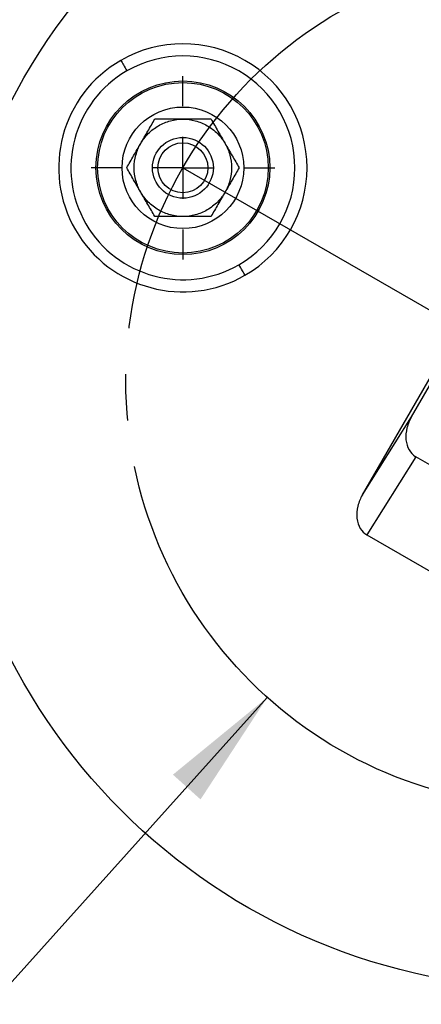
# Model space of a CAD drawing. Header units: millimetres. Extents: x 19 to 819, y 19 to 629.
# Tile 4 of 17: x 140 to 173, y 167 to 248. Entities that reach past the tile are written whole.
import ezdxf

# ---------------------------------------------------------------- set-up
doc = ezdxf.new("R2010")
doc.units = ezdxf.units.MM
doc.header["$LTSCALE"] = 3
doc.linetypes.add('SLD-Center', pattern=[19.05, 15.24, -1.27, 1.27, -1.27])
doc.linetypes.add('SLD-Solid', pattern=[0])
doc.layers.add('CENTER', color=40, linetype='SLD-Center')
doc.layers.add('DIMENSIONS', color=140, linetype='SLD-Solid', lineweight=25)
doc.styles.add('SLDTEXTSTYLE0', font='TXT', dxfattribs={"width": 0.7})
doc.dimstyles.new('SLDDIMSTYLE3', dxfattribs={"dimtxt": 6.474023, "dimasz": 9.906, "dimexe": 0, "dimexo": 0.0625, "dimgap": 1.618506, "dimtad": 0, "dimtih": 1, "dimtoh": 1, "dimrnd": 1e-09, "dimzin": 4, "dimdsep": 46, "dimtxsty": 'SLDTEXTSTYLE0', "dimsah": 1, "dimcen": 0, "dimadec": 0, "dimazin": 1, "dimtfac": 1, "dimtofl": 0, "dimtmove": 0, "dimatfit": 3, "dimfxl": 0, "dimfrac": 2, "dimtolj": 1, "dimtzin": 12, "dimarcsym": 0})

# ---------------------------------------------------------------- blocks, each defined once
blk = doc.blocks.new('_D_6')
at = {"layer": 'DIMENSIONS'}
for p, q in [((160.016, 192.162), (133.187, 162.273)), ((87.63, 171.675), (85.456, 171.675)), ((85.456, 171.675), (85.456, 161.385)), ((106.868, 171.675), (109.042, 171.675)), ((109.042, 171.675), (109.042, 161.385)), ((133.187, 162.273), (116.518, 162.273)), ((85.456, 161.385), (87.63, 161.385)), ((109.042, 161.385), (106.868, 161.385))]:
    blk.add_line(p, q, dxfattribs=at)
blk.add_solid([(160.016, 192.162), (152.265, 185.809), (154.533, 183.773)], dxfattribs=at)
at = {"layer": 'DIMENSIONS', "char_height": 6.35, "attachment_point": 1, "style": 'SLDTEXTSTYLE0'}
for s, insert in [('%%c', (82.743, 181.31)), ('70.0', (92.518, 181.31)), ('2.76', (87.63, 169.571)), ('B.C.', (88.306, 157.832))]:
    blk.add_mtext(s, dxfattribs=dict(at, insert=insert))
blk = doc.blocks.new('_D_7')
at = {"layer": 'DIMENSIONS'}
for p, q in [((116.504, 307.688), (114.33, 307.688)), ((114.33, 307.688), (114.33, 297.399)), ((135.742, 307.688), (137.916, 307.688)), ((137.916, 307.688), (137.916, 297.399)), ((114.33, 297.399), (116.504, 297.399)), ((137.916, 297.399), (135.742, 297.399)), ((165.264, 293.142), (148.042, 293.142)), ((181.632, 225.498), (165.264, 293.142))]:
    blk.add_line(p, q, dxfattribs=at)
blk.add_solid([(181.632, 225.498), (180.783, 235.485), (177.821, 234.768)], dxfattribs=at)
at = {"layer": 'DIMENSIONS', "char_height": 6.35, "attachment_point": 1, "style": 'SLDTEXTSTYLE0'}
for s, insert in [('%%c', (111.616, 317.323)), ('15.0', (121.391, 317.323)), ('0.59', (116.504, 305.585)), ('WIRING', (108.966, 293.846)), ('CUTOUT', (108.413, 283.557))]:
    blk.add_mtext(s, dxfattribs=dict(at, insert=insert))
blk = doc.blocks.new('SW_CENTERMARKSYMBOL_2')
at = {"layer": 'CENTER', "color": 0}
for p, q in [((0, 5.08), (0, 7.54)), ((0, 0), (0, 2.54)), ((-5.08, 0), (-7.54, 0)), ((0, 0), (-2.54, 0)), ((0, 0), (0, -2.54)), ((0, 0), (2.54, 0)), ((5.08, 0), (7.54, 0)), ((0, -5.08), (0, -7.54))]:
    blk.add_line(p, q, dxfattribs=at)

msp = doc.modelspace()

# ---------------------------------------------------------------- linework, layer by layer
for p, q in [((167.827214, 208.815998), (180.430122, 230.644875)), ((171.863614, 215.234547), (180.534934, 230.253713)), ((167.827214, 208.815998), (171.863614, 215.234547)), ((172.226384, 211.955239), (168.189984, 205.536691)), ((196.988091, 197.659061), (172.226384, 211.955239)), ((168.189984, 205.536691), (193.447665, 190.954162))]:
    msp.add_line(p, q)
for centre, radius in [((183.395541, 218.20843), 50), ((153.084651, 235.70843), 7.139683), ((153.084651, 235.70843), 7.006984), ((153.084651, 235.70843), 5), ((153.084651, 235.70843), 2.5), ((153.084651, 235.70843), 2.055)]:
    msp.add_circle(centre, radius)
for radius, start, end in [(10.200156, 299.99999998, 119.99999998), (10.200156, 119.99999998, 299.99999998), (9.200015, 299.99999998, 119.99999998), (9.200015, 119.99999998, 299.99999998)]:
    msp.add_arc((153.084651, 235.70843), radius, start, end)
for points in [[(147.984573, 244.542024), (148.107038, 244.329909), (148.273392, 244.041775), (148.484644, 243.675877)], [(158.184729, 226.874835), (158.062265, 227.08695), (157.895911, 227.375084), (157.684659, 227.740983)], [(172.178864, 211.983885), (172.19452, 211.97404), (172.210362, 211.964489), (172.226384, 211.955239)]]:
    msp.add_open_spline(points, degree=3)
for points, knots in [([(149.62055, 237.70843), (149.787216, 237.997105), (149.99631, 238.274619), (150.490381, 238.77322), (150.77525, 238.993898), (151.394053, 239.351164), (151.727601, 239.487529), (152.406437, 239.666106), (152.751318, 239.70843), (153.084651, 239.70843)], [0, 0, 0, 0, 0.25, 0.25, 0.5, 0.5, 0.75, 0.75, 1, 1, 1, 1]), ([(149.62055, 237.70843), (149.816677, 238.048132), (150.010856, 238.384459), (150.39595, 239.051462), (150.587065, 239.382484), (150.77525, 239.70843)], [0, 0, 0, 0, 0.5, 0.5, 1, 1, 1, 1]), ([(153.084651, 239.70843), (152.692397, 239.70843), (152.30404, 239.70843), (151.533851, 239.70843), (151.151621, 239.70843), (150.77525, 239.70843)], [0, 0, 0, 0, 0.5, 0.5, 1, 1, 1, 1]), ([(153.084651, 239.70843), (153.417985, 239.70843), (153.762866, 239.666106), (154.441702, 239.487529), (154.77525, 239.351164), (155.394053, 238.993898), (155.678922, 238.77322), (156.172992, 238.274619), (156.382086, 237.997105), (156.548753, 237.70843)], [0, 0, 0, 0, 0.25, 0.25, 0.5, 0.5, 0.75, 0.75, 1, 1, 1, 1]), ([(155.394053, 239.70843), (155.018225, 239.70843), (154.637315, 239.70843), (153.865147, 239.70843), (153.47601, 239.70843), (153.084651, 239.70843)], [0, 0, 0, 0, 0.5, 0.5, 1, 1, 1, 1]), ([(155.394053, 239.70843), (155.581966, 239.382953), (155.772421, 239.053075), (156.158506, 238.384358), (156.353074, 238.047356), (156.548753, 237.70843)], [0, 0, 0, 0, 0.5, 0.5, 1, 1, 1, 1]), ([(148.465849, 235.70843), (148.653763, 236.033906), (148.844218, 236.363784), (149.230302, 237.032501), (149.42487, 237.369503), (149.62055, 237.70843)], [0, 0, 0, 0, 0.5, 0.5, 1, 1, 1, 1]), ([(149.62055, 233.70843), (149.453883, 233.997105), (149.318096, 234.316942), (149.13333, 234.994121), (149.084651, 235.351164), (149.084651, 236.065695), (149.13333, 236.422739), (149.318096, 237.099917), (149.453883, 237.419754), (149.62055, 237.70843)], [0, 0, 0, 0, 0.25, 0.25, 0.5, 0.5, 0.75, 0.75, 1, 1, 1, 1]), ([(156.548753, 237.70843), (156.71542, 237.419754), (156.851207, 237.099917), (157.035973, 236.422739), (157.084651, 236.065695), (157.084651, 235.351164), (157.035973, 234.994121), (156.851207, 234.316942), (156.71542, 233.997105), (156.548753, 233.70843)], [0, 0, 0, 0, 0.25, 0.25, 0.5, 0.5, 0.75, 0.75, 1, 1, 1, 1]), ([(156.548753, 237.70843), (156.74488, 237.368727), (156.939059, 237.0324), (157.324153, 236.365397), (157.515269, 236.034376), (157.703454, 235.70843)], [0, 0, 0, 0, 0.5, 0.5, 1, 1, 1, 1]), ([(149.62055, 233.70843), (149.424422, 234.048132), (149.230244, 234.384459), (148.84515, 235.051462), (148.654034, 235.382484), (148.465849, 235.70843)], [0, 0, 0, 0, 0.5, 0.5, 1, 1, 1, 1]), ([(157.703454, 235.70843), (157.51554, 235.382953), (157.325085, 235.053075), (156.939001, 234.384358), (156.744433, 234.047356), (156.548753, 233.70843)], [0, 0, 0, 0, 0.5, 0.5, 1, 1, 1, 1]), ([(153.084651, 231.70843), (152.751599, 231.70843), (152.406944, 231.75068), (151.728379, 231.929066), (151.394874, 232.065314), (150.775992, 232.42244), (150.491, 232.643098), (149.996628, 233.141838), (149.787357, 233.419511), (149.62055, 233.70843)], [0, 0, 0, 0, 0.25, 0.25, 0.5, 0.5, 0.75, 0.75, 1, 1, 1, 1]), ([(150.77525, 231.70843), (150.587336, 232.033907), (150.396881, 232.363784), (150.010795, 233.032505), (149.81623, 233.369502), (149.62055, 233.70843)], [0, 0, 0, 0, 0.5, 0.5, 1, 1, 1, 1]), ([(156.548753, 233.70843), (156.382086, 233.419754), (156.172992, 233.14224), (155.678922, 232.64364), (155.394053, 232.422961), (154.77525, 232.065695), (154.441702, 231.92933), (153.762866, 231.750753), (153.417985, 231.70843), (153.084651, 231.70843)], [0, 0, 0, 0, 0.25, 0.25, 0.5, 0.5, 0.75, 0.75, 1, 1, 1, 1]), ([(156.548753, 233.70843), (156.352626, 233.368727), (156.158447, 233.0324), (155.773353, 232.365397), (155.582238, 232.034376), (155.394053, 231.70843)], [0, 0, 0, 0, 0.5, 0.5, 1, 1, 1, 1]), ([(153.084651, 231.70843), (152.692399, 231.70843), (152.304042, 231.70843), (151.533849, 231.70843), (151.151619, 231.70843), (150.77525, 231.70843)], [0, 0, 0, 0, 0.5, 0.5, 1, 1, 1, 1]), ([(155.394053, 231.70843), (155.018225, 231.70843), (154.637315, 231.70843), (153.865147, 231.70843), (153.47601, 231.70843), (153.084651, 231.70843)], [0, 0, 0, 0, 0.5, 0.5, 1, 1, 1, 1]), ([(171.863614, 215.234547), (171.707378, 214.963938), (171.575544, 214.654163), (171.411735, 214.004158), (171.381117, 213.6652), (171.442033, 213.037072), (171.533388, 212.749747), (171.805381, 212.284223), (171.984533, 212.106093), (172.178864, 211.983885)], [0, 0, 0, 0, 0.25, 0.25, 0.5, 0.5, 0.75, 0.75, 1, 1, 1, 1]), ([(167.827214, 208.815998), (167.668712, 208.541464), (167.535084, 208.226137), (167.371639, 207.563989), (167.343317, 207.218552), (167.413809, 206.581335), (167.512399, 206.291575), (167.800431, 205.827493), (167.988225, 205.653177), (168.189984, 205.536691)], [0, 0, 0, 0, 0.25, 0.25, 0.5, 0.5, 0.75, 0.75, 1, 1, 1, 1])]:
    msp.add_open_spline(points, degree=3, knots=knots)
at = {"layer": 'CENTER'}
msp.add_line((153.084651, 235.70843), (183.395541, 218.20843), dxfattribs=at)
at = {"layer": 'CENTER', "linetype": 'SLD-Center'}
msp.add_circle((183.395541, 218.20843), 35, dxfattribs=at)

# ---------------------------------------------------------------- block references
at = {"layer": 'CENTER'}
msp.add_blockref('SW_CENTERMARKSYMBOL_2', (153.084651, 235.70843), dxfattribs=at)

# ---------------------------------------------------------------- dimensions: what is measured, and where the dimension line sits
at = {"layer": 'DIMENSIONS'}
for p1, p2, text, picture, middle in [((185.159437, 210.918802), (181.631644, 225.498057), '<>\\PWIRING\\PCUTOUT', '_D_7', (126.122858, 296.487706)), ((206.775009, 244.254552), (160.016073, 192.162307), '<>\\PB.C.', '_D_6', (97.249319, 165.618725))]:
    dim = msp.add_diameter_dim_2p(p1=p1, p2=p2, text=text, dimstyle='SLDDIMSTYLE3', dxfattribs=at)
    dim.commit()
    dim.dimension.update_dxf_attribs({"geometry": picture, "text_midpoint": middle, "dimtype": 163})

doc.saveas('drawing.dxf')
